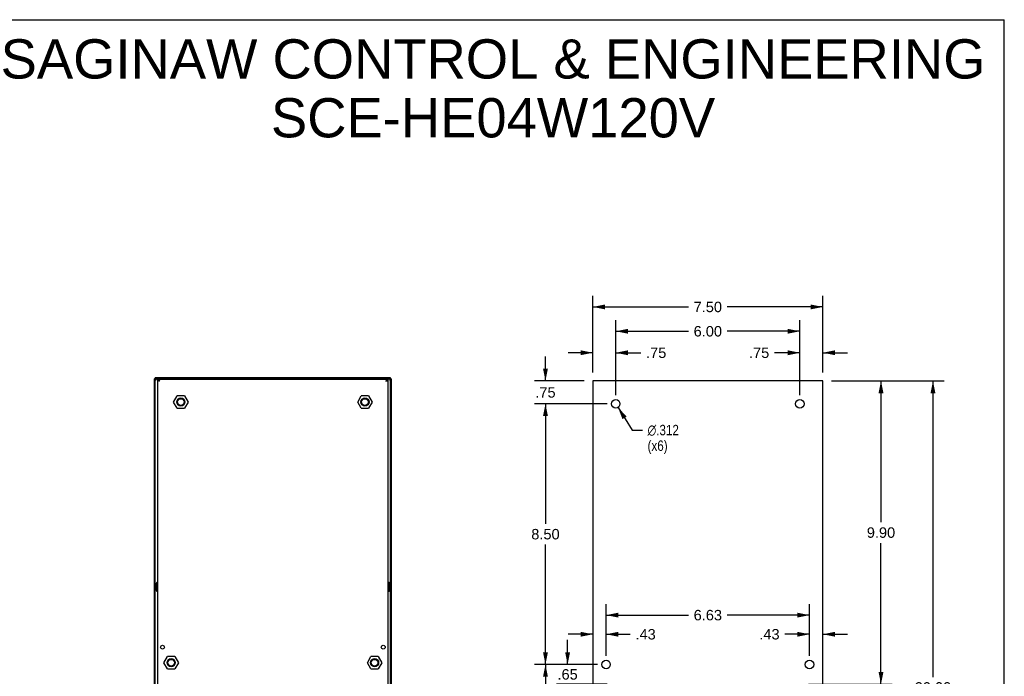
# Model space of a CAD drawing. Header units: inches. Extents: x 0 to 68, y 0 to 44.
# Tile 3 of 3: x 35.9 to 68, y 22.6 to 44. Entities that reach past the tile are written whole.
import ezdxf

# ---------------------------------------------------------------- set-up
doc = ezdxf.new("R2010")
doc.units = ezdxf.units.IN
doc.header["$LTSCALE"] = 3.74
doc.header["$MEASUREMENT"] = 0
doc.layers.get('0').update_dxf_attribs({"linetype": 'CONTINUOUS'})
doc.layers.add('DIMENSIONS', color=7, linetype='CONTINUOUS')
doc.styles.get("Standard").update_dxf_attribs({"font": 'arial.ttf'})
doc.styles.add('TEXTSTYLE_1', font='gdt', dxfattribs={"width": 0.8})
doc.dimstyles.new('DIMSTYLE_1', dxfattribs={"dimtxt": 0.34, "dimasz": 0.4, "dimexe": 0.09, "dimexo": 0.07, "dimgap": 0.0425, "dimtad": 0, "dimtih": 1, "dimtoh": 1, "dimzin": 4, "dimdsep": 46, "dimtxsty": 'Standard', "dimblk": '_FILLED', "dimblk1": '_FILLED', "dimblk2": '_FILLED', "dimcen": 0.09, "dimazin": 1, "dimtfac": 1, "dimtdec": 3, "dimtofl": 0, "dimtmove": 0, "dimatfit": 3, "dimldrblk": '_FILLED', "dimfxl": 0, "dimtolj": 1, "dimtzin": 4, "dimarcsym": 0})
doc.dimstyles.new('DIMSTYLE_2', dxfattribs={"dimtxt": 0.34, "dimasz": 0.4, "dimexe": 0.09, "dimexo": 0.07, "dimgap": 0.09, "dimtad": 0, "dimtih": 1, "dimtoh": 1, "dimdec": 3, "dimzin": 4, "dimdsep": 46, "dimtxsty": 'Standard', "dimblk": '_FILLED', "dimblk1": '_FILLED', "dimblk2": '_FILLED', "dimcen": 0.09, "dimadec": 3, "dimazin": 1, "dimtfac": 1, "dimtdec": 3, "dimtofl": 0, "dimtmove": 0, "dimatfit": 1, "dimldrblk": '_FILLED', "dimfxl": 0, "dimtolj": 1, "dimtzin": 4, "dimarcsym": 0})

# ---------------------------------------------------------------- blocks, each defined once
blk = doc.blocks.new('_FILLED')
at = {"color": 0, "linetype": 'ByBlock'}
blk.add_solid([(0, 0), (-1, 0.2), (-1, -0.2)], dxfattribs=at)
blk = doc.blocks.new('*D5')
at = {"layer": 'DIMENSIONS', "color": 2, "linetype": 'Continuous'}
for p, q in [((54.583, 32.494), (54.583, 34.988)), ((62.083, 32.494), (62.083, 34.988)), ((54.583, 34.628), (57.701, 34.628)), ((62.083, 34.628), (58.965, 34.628))]:
    blk.add_line(p, q, dxfattribs=at)
at = {"layer": 'DIMENSIONS', "color": 2, "linetype": 'Continuous', "xscale": 0.4, "yscale": 0.4, "zscale": 0.4, "rotation": 180}
blk.add_blockref('_FILLED', (54.583, 34.628), dxfattribs=at)
at = {"layer": 'DIMENSIONS', "color": 2, "linetype": 'Continuous', "xscale": 0.4, "yscale": 0.4, "zscale": 0.4}
blk.add_blockref('_FILLED', (62.083, 34.628), dxfattribs=at)
at = {"layer": 'DIMENSIONS', "color": 2, "linetype": 'Continuous', "insert": (58.333, 34.798), "char_height": 0.34, "width": 0.92394, "attachment_point": 2, "line_spacing_factor": 0.9}
blk.add_mtext('7.50', dxfattribs=at)
blk = doc.blocks.new('*D6')
at = {"layer": 'DIMENSIONS', "color": 2, "linetype": 'Continuous'}
for p, q in [((55.331, 31.746), (55.331, 34.194)), ((61.335, 31.746), (61.335, 34.194)), ((55.331, 33.834), (57.701, 33.834)), ((61.335, 33.834), (58.965, 33.834))]:
    blk.add_line(p, q, dxfattribs=at)
at = {"layer": 'DIMENSIONS', "color": 2, "linetype": 'Continuous', "xscale": 0.4, "yscale": 0.4, "zscale": 0.4, "rotation": 180}
blk.add_blockref('_FILLED', (55.331, 33.834), dxfattribs=at)
at = {"layer": 'DIMENSIONS', "color": 2, "linetype": 'Continuous', "xscale": 0.4, "yscale": 0.4, "zscale": 0.4}
blk.add_blockref('_FILLED', (61.335, 33.834), dxfattribs=at)
at = {"layer": 'DIMENSIONS', "color": 2, "linetype": 'Continuous', "insert": (58.333, 34.004), "char_height": 0.34, "width": 0.92394, "attachment_point": 2, "line_spacing_factor": 0.9}
blk.add_mtext('6.00', dxfattribs=at)
blk = doc.blocks.new('*D7')
at = {"layer": 'DIMENSIONS', "color": 2, "linetype": 'Continuous'}
for p, q in [((61.335, 31.746), (61.335, 33.493)), ((62.083, 32.494), (62.083, 33.493)), ((61.335, 33.133), (60.506, 33.133)), ((62.083, 33.133), (62.883, 33.133))]:
    blk.add_line(p, q, dxfattribs=at)
at = {"layer": 'DIMENSIONS', "color": 2, "linetype": 'Continuous', "xscale": 0.4, "yscale": 0.4, "zscale": 0.4}
blk.add_blockref('_FILLED', (61.335, 33.133), dxfattribs=at)
at = {"layer": 'DIMENSIONS', "color": 2, "linetype": 'Continuous', "xscale": 0.4, "yscale": 0.4, "zscale": 0.4, "rotation": 180}
blk.add_blockref('_FILLED', (62.083, 33.133), dxfattribs=at)
at = {"layer": 'DIMENSIONS', "color": 2, "linetype": 'Continuous', "insert": (60.336, 33.303), "char_height": 0.34, "width": 0.65978, "attachment_point": 3, "line_spacing_factor": 0.9}
blk.add_mtext('.75', dxfattribs=at)
blk = doc.blocks.new('*D8')
at = {"layer": 'DIMENSIONS', "color": 2, "linetype": 'Continuous'}
for p, q in [((54.583, 32.494), (54.583, 33.493)), ((55.331, 31.746), (55.331, 33.493)), ((54.583, 33.133), (53.783, 33.133)), ((55.331, 33.133), (56.149, 33.133))]:
    blk.add_line(p, q, dxfattribs=at)
at = {"layer": 'DIMENSIONS', "color": 2, "linetype": 'Continuous', "xscale": 0.4, "yscale": 0.4, "zscale": 0.4}
blk.add_blockref('_FILLED', (54.583, 33.133), dxfattribs=at)
at = {"layer": 'DIMENSIONS', "color": 2, "linetype": 'Continuous', "xscale": 0.4, "yscale": 0.4, "zscale": 0.4, "rotation": 180}
blk.add_blockref('_FILLED', (55.331, 33.133), dxfattribs=at)
at = {"layer": 'DIMENSIONS', "color": 2, "linetype": 'Continuous', "insert": (56.319, 33.303), "char_height": 0.34, "width": 0.65978, "attachment_point": 1, "line_spacing_factor": 0.9}
blk.add_mtext('.75', dxfattribs=at)
blk = doc.blocks.new('*D9')
at = {"layer": 'DIMENSIONS', "color": 2, "linetype": 'Continuous'}
for p, q in [((53.039, 32.214), (53.039, 33.014)), ((54.303, 32.214), (52.679, 32.214)), ((55.051, 31.466), (52.679, 31.466)), ((53.039, 31.466), (53.039, 30.666))]:
    blk.add_line(p, q, dxfattribs=at)
at = {"layer": 'DIMENSIONS', "color": 2, "linetype": 'Continuous', "xscale": 0.4, "yscale": 0.4, "zscale": 0.4}
for p, rotation in [((53.039, 32.214), 270), ((53.039, 31.466), 90)]:
    blk.add_blockref('_FILLED', p, dxfattribs=dict(at, rotation=rotation))
at = {"layer": 'DIMENSIONS', "color": 2, "linetype": 'Continuous', "insert": (53.039, 32.01), "char_height": 0.34, "width": 0.65978, "attachment_point": 2, "line_spacing_factor": 0.9}
blk.add_mtext('.75', dxfattribs=at)
blk = doc.blocks.new('*D10')
at = {"layer": 'DIMENSIONS', "color": 2, "linetype": 'Continuous'}
for p, q in [((55.051, 31.466), (52.679, 31.466)), ((53.039, 31.466), (53.039, 27.554)), ((53.039, 22.962), (53.039, 26.874)), ((54.736, 22.962), (52.679, 22.962))]:
    blk.add_line(p, q, dxfattribs=at)
at = {"layer": 'DIMENSIONS', "color": 2, "linetype": 'Continuous', "xscale": 0.4, "yscale": 0.4, "zscale": 0.4}
for p, rotation in [((53.039, 31.466), 90), ((53.039, 22.962), 270)]:
    blk.add_blockref('_FILLED', p, dxfattribs=dict(at, rotation=rotation))
at = {"layer": 'DIMENSIONS', "color": 2, "linetype": 'Continuous', "insert": (53.039, 27.384), "char_height": 0.34, "width": 0.92394, "attachment_point": 2, "line_spacing_factor": 0.9}
blk.add_mtext('8.50', dxfattribs=at)
blk = doc.blocks.new('*D11')
at = {"layer": 'DIMENSIONS', "color": 2, "linetype": 'Continuous'}
for p, q in [((54.736, 22.962), (52.679, 22.962)), ((53.039, 22.962), (53.039, 18.302)), ((53.039, 12.962), (53.039, 17.622)), ((55.051, 12.962), (52.679, 12.962))]:
    blk.add_line(p, q, dxfattribs=at)
at = {"layer": 'DIMENSIONS', "color": 2, "linetype": 'Continuous', "xscale": 0.4, "yscale": 0.4, "zscale": 0.4}
for p, rotation in [((53.039, 22.962), 90), ((53.039, 12.962), 270)]:
    blk.add_blockref('_FILLED', p, dxfattribs=dict(at, rotation=rotation))
at = {"layer": 'DIMENSIONS', "color": 2, "linetype": 'Continuous', "insert": (53.039, 18.132), "char_height": 0.34, "width": 1.1881, "attachment_point": 2, "line_spacing_factor": 0.9}
blk.add_mtext('10.00', dxfattribs=at)
blk = doc.blocks.new('*D12')
at = {"layer": 'DIMENSIONS', "color": 2, "linetype": 'Continuous'}
for p, q in [((62.363, 32.214), (66.034, 32.214)), ((65.674, 32.214), (65.674, 22.554)), ((65.674, 12.214), (65.674, 21.874)), ((62.363, 12.214), (66.034, 12.214))]:
    blk.add_line(p, q, dxfattribs=at)
at = {"layer": 'DIMENSIONS', "color": 2, "linetype": 'Continuous', "xscale": 0.4, "yscale": 0.4, "zscale": 0.4}
for p, rotation in [((65.674, 32.214), 90), ((65.674, 12.214), 270)]:
    blk.add_blockref('_FILLED', p, dxfattribs=dict(at, rotation=rotation))
at = {"layer": 'DIMENSIONS', "color": 2, "linetype": 'Continuous', "insert": (65.674, 22.384), "char_height": 0.34, "width": 1.1881, "attachment_point": 2, "line_spacing_factor": 0.9}
blk.add_mtext('20.00', dxfattribs=at)
blk = doc.blocks.new('*D13')
at = {"layer": 'DIMENSIONS', "color": 2, "linetype": 'Continuous'}
for p, q in [((62.363, 32.214), (64.339, 32.214)), ((63.979, 32.214), (63.979, 27.606)), ((63.979, 22.317), (63.979, 26.926)), ((61.613, 22.317), (64.339, 22.317))]:
    blk.add_line(p, q, dxfattribs=at)
at = {"layer": 'DIMENSIONS', "color": 2, "linetype": 'Continuous', "xscale": 0.4, "yscale": 0.4, "zscale": 0.4}
for p, rotation in [((63.979, 32.214), 90), ((63.979, 22.317), 270)]:
    blk.add_blockref('_FILLED', p, dxfattribs=dict(at, rotation=rotation))
at = {"layer": 'DIMENSIONS', "color": 2, "linetype": 'Continuous', "insert": (63.979, 27.436), "char_height": 0.34, "width": 0.92394, "attachment_point": 2, "line_spacing_factor": 0.9}
blk.add_mtext('9.90', dxfattribs=at)
blk = doc.blocks.new('*D24')
at = {"layer": 'DIMENSIONS', "color": 2, "linetype": 'Continuous'}
for p, q in [((55.404, 31.349), (55.868, 30.611)), ((55.868, 30.611), (56.198, 30.611))]:
    blk.add_line(p, q, dxfattribs=at)
at = {"layer": 'DIMENSIONS', "color": 2, "linetype": 'Continuous', "xscale": 0.4, "yscale": 0.4, "zscale": 0.4, "rotation": 122.1450353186}
blk.add_blockref('_FILLED', (55.404, 31.349), dxfattribs=at)
at = {"layer": 'DIMENSIONS', "color": 2, "linetype": 'Continuous', "insert": (56.368, 30.781), "char_height": 0.34, "width": 1.37727, "attachment_point": 1, "line_spacing_factor": 0.9, "style": 'TEXTSTYLE_1'}
blk.add_mtext('{\\fgdt;n}\\fArial;.312\\P(x6)', dxfattribs=at)
blk = doc.blocks.new('*D25')
at = {"layer": 'DIMENSIONS', "color": 2, "linetype": 'Continuous'}
for p, q in [((53.761, 22.962), (53.761, 23.762)), ((54.736, 22.962), (53.401, 22.962)), ((55.053, 22.317), (53.401, 22.317)), ((53.761, 22.317), (53.761, 21.517))]:
    blk.add_line(p, q, dxfattribs=at)
at = {"layer": 'DIMENSIONS', "color": 2, "linetype": 'Continuous', "xscale": 0.4, "yscale": 0.4, "zscale": 0.4}
for p, rotation in [((53.761, 22.962), 270), ((53.761, 22.317), 90)]:
    blk.add_blockref('_FILLED', p, dxfattribs=dict(at, rotation=rotation))
at = {"layer": 'DIMENSIONS', "color": 2, "linetype": 'Continuous', "insert": (53.761, 22.81), "char_height": 0.34, "width": 0.65978, "attachment_point": 2, "line_spacing_factor": 0.9}
blk.add_mtext('.65', dxfattribs=at)
blk = doc.blocks.new('*D26')
at = {"layer": 'DIMENSIONS', "color": 2, "linetype": 'Continuous'}
for p, q in [((55.016, 23.242), (55.016, 24.308)), ((54.583, 23.948), (53.783, 23.948)), ((55.016, 23.948), (55.804, 23.948))]:
    blk.add_line(p, q, dxfattribs=at)
at = {"layer": 'DIMENSIONS', "color": 2, "linetype": 'Continuous', "xscale": 0.4, "yscale": 0.4, "zscale": 0.4}
blk.add_blockref('_FILLED', (54.583, 23.948), dxfattribs=at)
at = {"layer": 'DIMENSIONS', "color": 2, "linetype": 'Continuous', "xscale": 0.4, "yscale": 0.4, "zscale": 0.4, "rotation": 180}
blk.add_blockref('_FILLED', (55.016, 23.948), dxfattribs=at)
at = {"layer": 'DIMENSIONS', "color": 2, "linetype": 'Continuous', "insert": (55.974, 24.118), "char_height": 0.34, "width": 0.65978, "attachment_point": 1, "line_spacing_factor": 0.9}
blk.add_mtext('.43', dxfattribs=at)
blk = doc.blocks.new('*D27')
at = {"layer": 'DIMENSIONS', "color": 2, "linetype": 'Continuous'}
for p, q in [((61.65, 23.242), (61.65, 24.308)), ((61.65, 23.948), (60.843, 23.948)), ((62.083, 23.948), (62.883, 23.948))]:
    blk.add_line(p, q, dxfattribs=at)
at = {"layer": 'DIMENSIONS', "color": 2, "linetype": 'Continuous', "xscale": 0.4, "yscale": 0.4, "zscale": 0.4}
blk.add_blockref('_FILLED', (61.65, 23.948), dxfattribs=at)
at = {"layer": 'DIMENSIONS', "color": 2, "linetype": 'Continuous', "xscale": 0.4, "yscale": 0.4, "zscale": 0.4, "rotation": 180}
blk.add_blockref('_FILLED', (62.083, 23.948), dxfattribs=at)
at = {"layer": 'DIMENSIONS', "color": 2, "linetype": 'Continuous', "insert": (60.673, 24.118), "char_height": 0.34, "width": 0.65978, "attachment_point": 3, "line_spacing_factor": 0.9}
blk.add_mtext('.43', dxfattribs=at)
blk = doc.blocks.new('*D28')
at = {"layer": 'DIMENSIONS', "color": 2, "linetype": 'Continuous'}
for p, q in [((55.016, 23.242), (55.016, 24.933)), ((61.65, 23.242), (61.65, 24.933)), ((55.016, 24.573), (57.701, 24.573)), ((61.65, 24.573), (58.965, 24.573))]:
    blk.add_line(p, q, dxfattribs=at)
at = {"layer": 'DIMENSIONS', "color": 2, "linetype": 'Continuous', "xscale": 0.4, "yscale": 0.4, "zscale": 0.4, "rotation": 180}
blk.add_blockref('_FILLED', (55.016, 24.573), dxfattribs=at)
at = {"layer": 'DIMENSIONS', "color": 2, "linetype": 'Continuous', "xscale": 0.4, "yscale": 0.4, "zscale": 0.4}
blk.add_blockref('_FILLED', (61.65, 24.573), dxfattribs=at)
at = {"layer": 'DIMENSIONS', "color": 2, "linetype": 'Continuous', "insert": (58.333, 24.743), "char_height": 0.34, "width": 0.92394, "attachment_point": 2, "line_spacing_factor": 0.9}
blk.add_mtext('6.63', dxfattribs=at)

msp = doc.modelspace()

# ---------------------------------------------------------------- linework, layer by layer
at = {"color": 7, "linetype": 'Continuous'}
for p, q in [((0, 44), (68, 44)), ((68, 0), (68, 44)), ((40.2829, 32.281), (40.2829, 12.2653)), ((40.2829, 32.281), (48.0192, 32.281)), ((40.3144, 12.2338), (40.3144, 32.3125)), ((47.9877, 32.3125), (40.3144, 32.3125)), ((40.401, 12.2731), (40.401, 32.2731)), ((40.401, 32.2731), (47.901, 32.2731)), ((40.4325, 32.2324), (40.443, 32.2259)), ((40.443, 32.2259), (40.4535, 32.2183)), ((40.4517, 32.2141), (40.464, 32.2101)), ((40.4535, 32.2183), (40.464, 32.2101)), ((47.8459, 32.2224), (47.8381, 32.2101)), ((47.8538, 32.2343), (47.8459, 32.2224)), ((47.8617, 32.2451), (47.8538, 32.2343)), ((47.859, 32.2259), (47.8695, 32.2324)), ((47.8905, 32.2406), (47.901, 32.2416)), ((47.901, 32.2731), (47.901, 12.2731)), ((47.9877, 12.2338), (47.9877, 32.3125)), ((48.0192, 12.2653), (48.0192, 32.281)), ((54.5826, 32.2141), (54.5826, 12.2141)), ((62.0826, 32.2141), (54.5826, 32.2141)), ((62.0826, 12.2141), (62.0826, 32.2141)), ((40.9127, 31.5251), (41.0309, 31.7298)), ((41.0309, 31.3204), (40.9127, 31.5251)), ((41.2673, 31.7298), (41.0309, 31.7298)), ((41.2673, 31.7298), (41.3855, 31.5251)), ((41.3855, 31.5251), (41.2673, 31.3204)), ((46.9166, 31.5251), (47.0348, 31.7298)), ((47.0348, 31.3204), (46.9166, 31.5251)), ((47.2712, 31.7298), (47.0348, 31.7298)), ((47.2712, 31.7298), (47.3894, 31.5251)), ((47.3894, 31.5251), (47.2712, 31.3204)), ((41.0309, 31.3204), (41.2673, 31.3204)), ((47.0348, 31.3204), (47.2712, 31.3204)), ((40.3499, 25.603), (40.3499, 25.3865)), ((47.9522, 25.3865), (47.9522, 25.603)), ((40.5977, 23.0212), (40.7159, 23.2259)), ((40.9523, 23.2259), (40.7159, 23.2259)), ((40.9523, 23.2259), (41.0705, 23.0212)), ((47.2316, 23.0212), (47.3498, 23.2259)), ((47.5862, 23.2259), (47.3498, 23.2259)), ((47.5862, 23.2259), (47.7044, 23.0212)), ((40.7159, 22.8164), (40.5977, 23.0212)), ((40.7159, 22.8164), (40.9523, 22.8164)), ((41.0705, 23.0212), (40.9523, 22.8164)), ((47.3498, 22.8164), (47.2316, 23.0212)), ((47.3498, 22.8164), (47.5862, 22.8164)), ((47.7044, 23.0212), (47.5862, 22.8164))]:
    msp.add_line(p, q, dxfattribs=at)
for points in [[(40.3144, 32.281), (40.3155, 32.2758), (40.3186, 32.2705), (40.3237, 32.2653), (40.3302, 32.26), (40.3378, 32.2548), (40.3459, 32.2495)], [(40.3459, 32.2495), (40.3407, 32.2577), (40.3354, 32.2653), (40.3302, 32.2718), (40.3249, 32.2768), (40.3197, 32.2799), (40.3144, 32.281)], [(40.4247, 32.2625), (40.4168, 32.2683), (40.4089, 32.2719), (40.401, 32.2731)], [(40.401, 32.2416), (40.4023, 32.2377), (40.4058, 32.2338), (40.4117, 32.2298), (40.4195, 32.2259), (40.429, 32.222)], [(40.401, 32.2416), (40.4115, 32.2406), (40.422, 32.2374), (40.4325, 32.2324)], [(40.4483, 32.2343), (40.4404, 32.2451), (40.4325, 32.2547), (40.4247, 32.2625)], [(40.429, 32.222), (40.4399, 32.218), (40.4517, 32.2141)], [(40.464, 32.2101), (40.4559, 32.2154), (40.4483, 32.2206), (40.4418, 32.2259), (40.4399, 32.2278)], [(40.464, 32.2101), (40.4562, 32.2224), (40.4483, 32.2343)], [(47.8622, 32.2278), (47.8603, 32.2259), (47.8538, 32.2206), (47.8462, 32.2154), (47.8381, 32.2101)], [(47.8381, 32.2101), (47.8485, 32.2183), (47.859, 32.2259)], [(47.8381, 32.2101), (47.8503, 32.2141), (47.8622, 32.218)], [(47.8853, 32.2683), (47.8774, 32.2625), (47.8695, 32.2547), (47.8617, 32.2451)], [(47.8622, 32.218), (47.873, 32.222), (47.8826, 32.2259), (47.8904, 32.2298)], [(47.8695, 32.2324), (47.88, 32.2374), (47.8905, 32.2406)], [(47.901, 32.2731), (47.8932, 32.2719), (47.8853, 32.2683)], [(47.8904, 32.2298), (47.8962, 32.2338), (47.8998, 32.2377), (47.901, 32.2416)], [(47.9562, 32.2495), (47.9643, 32.2548), (47.9719, 32.26), (47.9784, 32.2653), (47.9834, 32.2705), (47.9866, 32.2758), (47.9877, 32.281)], [(47.9877, 32.281), (47.9824, 32.2799), (47.9772, 32.2768), (47.9719, 32.2718), (47.9667, 32.2653), (47.9614, 32.2577), (47.9562, 32.2495)]]:
    msp.add_lwpolyline(points, dxfattribs=at)
for centre, radius in [((41.1491, 31.5251), 0.1319), ((41.1491, 31.5251), 0.1181), ((41.1491, 31.5251), 0.1083), ((47.153, 31.5251), 0.1319), ((47.153, 31.5251), 0.1181), ((47.153, 31.5251), 0.1083), ((55.3307, 31.4661), 0.1378), ((61.3346, 31.4661), 0.1378), ((40.5526, 23.526), 0.063), ((47.7495, 23.526), 0.063), ((40.8341, 23.0212), 0.1319), ((40.8341, 23.0212), 0.1181), ((40.8341, 23.0212), 0.1083), ((47.468, 23.0212), 0.1319), ((47.468, 23.0212), 0.1181), ((47.468, 23.0212), 0.1083), ((55.0157, 22.9621), 0.1378), ((61.6496, 22.9621), 0.1378)]:
    msp.add_circle(centre, radius, dxfattribs=at)
for centre, start, end in [((40.3991, 25.603), 90, 180), ((40.3991, 25.3865), 180, 270), ((47.903, 25.603), 0, 90), ((47.903, 25.3865), 270, 360)]:
    msp.add_arc(centre, 0.0492, start, end, dxfattribs=at)

# ---------------------------------------------------------------- texts
at = {"layer": 'DIMENSIONS', "color": 2, "linetype": 'Continuous', "insert": (51.196, 43.3601), "char_height": 1.28, "width": 32.328327, "attachment_point": 2, "line_spacing_factor": 0.9}
msp.add_mtext('SAGINAW CONTROL & ENGINEERING\\PSCE-HE04W120V', dxfattribs=at)

# ---------------------------------------------------------------- dimensions: what is measured, and where the dimension line sits
at = {"layer": 'DIMENSIONS', "color": 2, "linetype": 'Continuous'}
for base, p1, p2, angle, picture, middle in [((54.5826, 34.6284), (62.0826, 32.4241), (54.5826, 32.4241), 180, '*D5', (58.3328, 34.6265)), ((55.3307, 33.8337), (61.3346, 31.6761), (55.3307, 31.6761), 180, '*D6', (58.3303, 33.8318)), ((61.3346, 33.133), (62.0826, 32.4241), (61.3346, 31.6761), 180, '*D7', (60.0175, 33.1286)), ((53.039, 31.4661), (54.3726, 32.2141), (55.1207, 31.4661), 270, '*D9', (53.0502, 31.8356)), ((61.6496, 23.9484), (62.0826, 32.2141), (61.6496, 23.1721), 180, '*D27', (60.3526, 23.9465)), ((63.9795, 32.2141), (61.5426, 22.3169), (62.2926, 32.2141), 90, '*D13', (63.9784, 27.2636)), ((65.6745, 32.2141), (62.2926, 12.2141), (62.2926, 32.2141), 90, '*D12', (65.67, 22.2122)), ((53.039, 22.9621), (55.1207, 31.4661), (54.8057, 22.9621), 270, '*D10', (53.0373, 27.2122)), ((53.7605, 22.9621), (55.1226, 22.3169), (54.8057, 22.9621), 90, '*D25', (53.7718, 22.6376)), ((53.039, 12.9621), (54.8057, 22.9621), (55.1207, 12.9621), 270, '*D11', (53.0534, 17.9602))]:
    dim = msp.add_linear_dim(base=base, p1=p1, p2=p2, angle=angle, dimstyle='DIMSTYLE_1', dxfattribs=at)
    dim.commit()
    dim.dimension.update_dxf_attribs({"geometry": picture, "text_midpoint": middle, "dimtype": 160})
for base, p1, p2, picture, middle in [((55.3307, 33.133), (54.5826, 32.4241), (55.3307, 31.6761), '*D8', (56.6599, 33.1286)), ((55.0157, 23.9484), (54.5826, 32.2141), (55.0157, 23.1721), '*D26', (56.314, 23.9465)), ((61.6496, 24.5732), (55.0157, 23.1721), (61.6496, 23.1721), '*D28', (58.3303, 24.5713))]:
    dim = msp.add_linear_dim(base=base, p1=p1, p2=p2, dimstyle='DIMSTYLE_1', dxfattribs=at)
    dim.commit()
    dim.dimension.update_dxf_attribs({"geometry": picture, "text_midpoint": middle, "dimtype": 160})
dim = msp.add_diameter_dim_2p(p1=(55.404, 31.3494), p2=(55.2574, 31.5827), text='%%c.312\\P(x6)', dimstyle='DIMSTYLE_2', override={"dimpost": '<>'}, dxfattribs=at)
dim.commit()
dim.dimension.update_dxf_attribs({"geometry": '*D24', "text_midpoint": (57.0565, 30.3562), "dimtype": 163})

doc.saveas('drawing.dxf')
